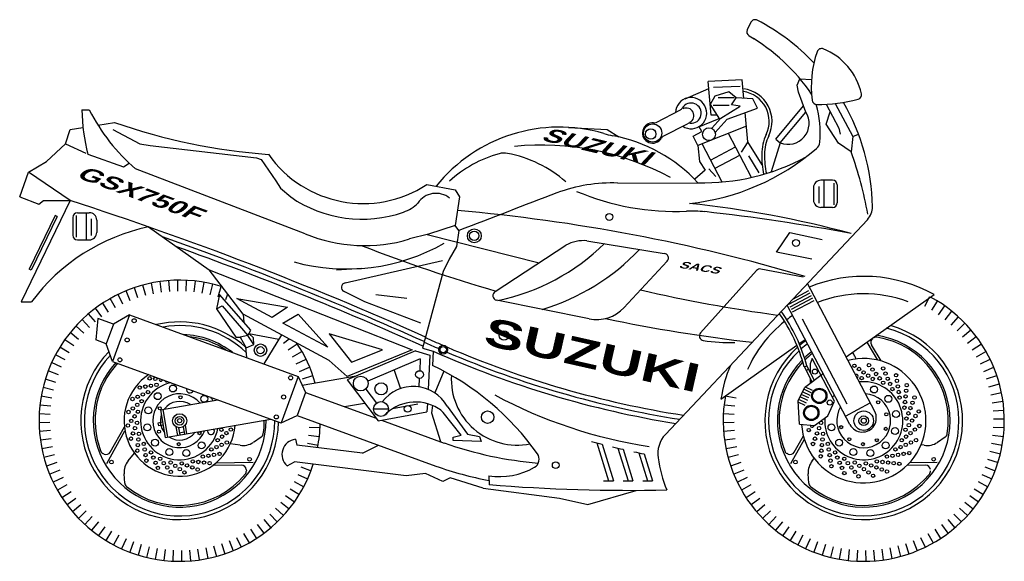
# Model space of a CAD drawing. Extents: x 571.37 to 574.55, y 602.57 to 604.33.
import ezdxf

# ---------------------------------------------------------------- set-up
doc = ezdxf.new("R2010")
doc.units = 0
doc.header["$MEASUREMENT"] = 0
doc.layers.add('TEXTURAS', color=1, linetype='CONTINUOUS')
doc.styles.add('SANSSERIFBOLD', font='sasb____.pfb', dxfattribs={"width": 1.5, "height": 3})

msp = doc.modelspace()

# ---------------------------------------------------------------- linework, layer by layer
at = {"layer": 'TEXTURAS', "color": 1}
for p, q in [((573.7344, 604.3179), (573.7225, 604.2939)), ((573.7283, 604.2742), (573.745, 604.2642)), ((573.7066, 604.1322), (573.5967, 604.1264)), ((573.6064, 604.0171), (573.5967, 604.1264)), ((573.712, 604.0718), (573.7066, 604.1322)), ((573.8839, 604.1148), (573.8925, 604.1356)), ((573.8925, 604.1356), (573.9304, 604.1327)), ((573.5214, 604.0706), (573.5987, 604.1033)), ((573.6997, 604.1103), (573.6137, 604.1073)), ((573.8887, 604.0918), (573.8839, 604.1148)), ((573.6181, 604.0792), (573.6032, 604.0526)), ((573.6626, 604.0925), (573.6181, 604.0792)), ((573.6285, 604.0747), (573.6804, 604.0747)), ((573.6863, 604.0732), (573.6626, 604.0925)), ((573.6715, 604.051), (573.6863, 604.0732)), ((573.7412, 604.0703), (573.6863, 604.0732)), ((573.7561, 604.0406), (573.7412, 604.0703)), ((573.9117, 604.0276), (573.8887, 604.0918)), ((571.571, 604.0345), (571.5949, 604.0345)), ((573.428, 603.994), (573.5066, 604.0346)), ((573.6032, 604.0526), (573.6326, 604.0051)), ((573.6122, 604.0495), (573.6641, 604.0495)), ((573.6374, 604.008), (573.6997, 604.0465)), ((573.6582, 604.005), (573.7561, 604.0406)), ((573.6997, 604.0465), (573.6715, 604.051)), ((573.8149, 603.9402), (573.9045, 604.0477)), ((573.978, 604.0531), (574.0193, 603.976)), ((574.0069, 604.0554), (574.0643, 603.9491)), ((573.5606, 603.9775), (573.6313, 604.0071)), ((573.6246, 604.0181), (573.6064, 604.0171)), ((573.6076, 603.975), (573.6374, 604.008)), ((573.6189, 603.9618), (573.6582, 604.005)), ((573.7244, 603.9315), (573.716, 604.0261)), ((573.8291, 603.9284), (573.9117, 604.0276)), ((573.978, 603.9886), (573.9912, 604.0284)), ((571.5183, 603.9253), (571.5327, 603.9712)), ((571.5327, 603.9712), (571.5744, 603.9779)), ((571.6226, 603.9856), (571.6764, 603.9942)), ((571.6715, 603.9712), (571.7578, 603.9253)), ((573.1448, 603.978), (573.2692, 603.9707)), ((573.2692, 603.9707), (573.3069, 603.9472)), ((573.4512, 603.9492), (573.5297, 603.9898)), ((573.7199, 603.9821), (573.5631, 603.9196)), ((573.5763, 603.9649), (573.5672, 603.9803)), ((574.0175, 603.9275), (573.978, 603.9886)), ((574.0193, 603.976), (574.0229, 603.9562)), ((573.5474, 603.95), (573.5763, 603.9649)), ((573.5631, 603.9196), (573.5474, 603.95)), ((573.7366, 603.8162), (573.6616, 603.9588)), ((573.8149, 603.9402), (573.8291, 603.9284)), ((574.0643, 603.9491), (574.0589, 603.8988)), ((574.0643, 603.9491), (574.0826, 603.956)), ((571.4561, 603.8679), (571.5183, 603.9253)), ((571.5183, 603.9253), (571.5835, 603.8942)), ((571.7578, 603.9253), (571.7913, 603.9196)), ((571.7913, 603.9196), (572.136, 603.8793)), ((573.5631, 603.9196), (573.5679, 603.8679)), ((573.6418, 603.8014), (573.5767, 603.9251)), ((573.6043, 603.8725), (573.6847, 603.9148)), ((573.7244, 603.9315), (573.7027, 603.8983)), ((573.7709, 603.8572), (573.7244, 603.9315)), ((573.8291, 603.9284), (573.8003, 603.834)), ((574.0589, 603.8988), (574.0175, 603.9275)), ((571.5901, 603.8909), (571.705, 603.8507)), ((572.136, 603.8793), (572.1505, 603.8737)), ((572.1505, 603.8737), (572.1982, 603.8048)), ((573.6184, 603.8457), (573.6988, 603.888)), ((573.7264, 603.8865), (573.7605, 603.8316)), ((571.3986, 603.8334), (571.4561, 603.8679)), ((571.705, 603.8507), (571.7243, 603.8622)), ((572.2934, 603.6342), (571.7448, 603.8439)), ((573.587, 603.8392), (573.5534, 603.8104)), ((573.5679, 603.8679), (573.587, 603.8392)), ((573.5988, 603.8435), (573.6211, 603.8197)), ((571.3698, 603.7531), (571.3986, 603.8334)), ((571.5327, 603.7415), (571.3986, 603.8334)), ((573.9988, 603.8071), (573.9609, 603.8071)), ((573.9708, 603.8071), (573.9708, 603.7191)), ((572.1982, 603.8048), (572.2127, 603.7817)), ((572.2127, 603.7817), (572.2462, 603.7531)), ((572.6867, 603.7932), (572.7777, 603.776)), ((572.7777, 603.776), (572.7921, 603.7531)), ((573.304, 603.7981), (573.563, 603.799)), ((573.9366, 603.7829), (573.9366, 603.7433)), ((573.9546, 603.7874), (573.9546, 603.7335)), ((574.0031, 603.7981), (574.0031, 603.7281)), ((574.0139, 603.792), (574.0139, 603.7342)), ((571.3698, 603.7531), (571.4322, 603.7301)), ((572.7921, 603.7531), (572.7777, 603.6612)), ((571.5327, 603.7415), (571.3747, 603.4141)), ((571.4322, 603.7301), (571.4464, 603.7415)), ((571.4464, 603.7415), (571.5327, 603.7415)), ((573.9988, 603.7191), (573.9609, 603.7191)), ((571.4841, 603.693), (571.4006, 603.52)), ((571.4909, 603.6897), (571.4074, 603.5167)), ((571.4909, 603.6897), (571.4841, 603.693)), ((571.5415, 603.6871), (571.5415, 603.6293)), ((571.5523, 603.6932), (571.5523, 603.6232)), ((571.5566, 603.7022), (571.5946, 603.7022)), ((571.5846, 603.7022), (571.5846, 603.6142)), ((571.6008, 603.6825), (571.6008, 603.6286)), ((573.4578, 602.9847), (574.111, 603.6795)), ((571.6188, 603.678), (571.6188, 603.6384)), ((571.7865, 603.6562), (571.9828, 603.5176)), ((572.7777, 603.6612), (572.6916, 603.6324)), ((572.7899, 603.6449), (572.7777, 603.6612)), ((572.6916, 603.6324), (572.6307, 603.6171)), ((572.687, 603.6313), (573.0499, 603.5405)), ((572.7899, 603.6449), (572.7825, 603.5923)), ((573.8168, 603.5749), (573.8601, 603.6382)), ((573.8601, 603.6382), (573.9653, 603.6153)), ((571.5566, 603.6142), (571.5946, 603.6142)), ((572.7825, 603.5923), (572.7586, 603.552)), ((572.9078, 603.4472), (573.1357, 603.5968)), ((573.2043, 603.6114), (573.4539, 603.5705)), ((572.7586, 603.552), (572.7394, 603.5118)), ((573.9317, 603.552), (573.8168, 603.5749)), ((571.4074, 603.5167), (571.4006, 603.52)), ((572.3947, 603.5176), (572.476, 603.5232)), ((572.4219, 603.4754), (572.7372, 603.5474)), ((573.3239, 603.3949), (573.4637, 603.5451)), ((573.7666, 603.5201), (573.9031, 603.4946)), ((571.9828, 603.5176), (572.6393, 603.259)), ((572.093, 603.374), (571.9828, 603.5176)), ((572.7394, 603.5118), (572.6724, 603.2645)), ((573.5716, 603.3137), (573.7526, 603.5153)), ((571.752, 603.4263), (571.7407, 603.4596)), ((571.7772, 603.434), (571.768, 603.468)), ((571.8029, 603.4401), (571.7958, 603.4746)), ((571.8288, 603.4446), (571.8239, 603.4794)), ((571.855, 603.4474), (571.8523, 603.4825)), ((571.8813, 603.4486), (571.8809, 603.4838)), ((571.9077, 603.4482), (571.9094, 603.4833)), ((571.934, 603.446), (571.9379, 603.481)), ((571.96, 603.4423), (571.9662, 603.4769)), ((571.9858, 603.4369), (571.9941, 603.4711)), ((572.0112, 603.4299), (572.0216, 603.4635)), ((574.1349, 603.0592), (573.9171, 603.4732)), ((571.68, 603.394), (571.6627, 603.4246)), ((571.7033, 603.4063), (571.6879, 603.4379)), ((571.7274, 603.4171), (571.714, 603.4496)), ((572.0164, 603.4371), (572.0067, 603.3912)), ((572.1169, 603.3223), (572.0164, 603.4371)), ((572.0361, 603.4213), (572.043, 603.4392)), ((572.0723, 603.4247), (572.2357, 603.3967)), ((572.1859, 603.3636), (572.0723, 603.4247)), ((572.4857, 603.4141), (572.4187, 603.447)), ((572.6221, 603.4247), (572.5216, 603.4361)), ((573.8567, 603.4058), (573.9264, 603.4425)), ((573.861, 603.3978), (573.9307, 603.4344)), ((573.8652, 603.3897), (573.9349, 603.4264)), ((573.8698, 603.4229), (573.9222, 603.4505)), ((574.0421, 603.2357), (574.3268, 603.4371)), ((574.2964, 603.3995), (574.3129, 603.4306)), ((571.3747, 603.4141), (571.4081, 603.4141)), ((571.6359, 603.3652), (571.6149, 603.3933)), ((571.6575, 603.3803), (571.6383, 603.4097)), ((572.0067, 603.3912), (572.025, 603.4005)), ((572.025, 603.4005), (572.1074, 603.3051)), ((572.2357, 603.3967), (572.1859, 603.3636)), ((572.6675, 603.3452), (572.4857, 603.4141)), ((573.2113, 603.3588), (572.9121, 603.4191)), ((574.0545, 603.0169), (573.8513, 603.4032)), ((573.8694, 603.3817), (573.9391, 603.4183)), ((574.3192, 603.3864), (574.3377, 603.4164)), ((574.3412, 603.3719), (574.3615, 603.4006)), ((571.6154, 603.3487), (571.5926, 603.3755)), ((571.7254, 603.3718), (571.6704, 603.2212)), ((571.7254, 603.3718), (571.6728, 603.3413)), ((571.7254, 603.3718), (572.2701, 603.1729)), ((572.0067, 603.3912), (572.0691, 603.2993)), ((572.3708, 603.2246), (572.093, 603.374)), ((572.093, 603.374), (572.0949, 603.3474)), ((572.2213, 603.3446), (572.2701, 603.374)), ((572.2701, 603.374), (572.3658, 603.2669)), ((574.3622, 603.356), (574.3843, 603.3834)), ((574.3822, 603.3389), (574.406, 603.3649)), ((571.5775, 603.3122), (571.5515, 603.3359)), ((571.5958, 603.331), (571.5714, 603.3564)), ((571.6224, 603.3597), (571.6162, 603.2908)), ((571.6728, 603.3413), (571.6224, 603.3597)), ((571.6728, 603.3413), (571.6499, 603.2785)), ((572.3658, 603.2669), (572.2213, 603.3446)), ((574.0461, 603.0827), (573.9013, 603.3578)), ((574.4011, 603.3205), (574.4264, 603.3449)), ((571.5603, 603.2922), (571.5329, 603.3142)), ((572.0691, 603.2993), (572.0833, 603.2993)), ((572.1074, 603.3051), (572.0833, 603.2993)), ((572.0833, 603.2993), (572.1025, 603.2647)), ((572.1074, 603.3051), (572.1169, 603.3223)), ((572.1266, 603.2763), (572.1074, 603.3051)), ((572.1258, 603.2973), (572.1111, 603.3118)), ((572.1111, 603.3118), (572.2079, 603.2935)), ((572.1266, 603.2763), (572.1258, 603.2973)), ((572.2165, 603.3076), (572.1593, 603.2133)), ((572.5432, 603.2591), (572.3708, 603.3107)), ((572.3708, 603.3107), (572.4425, 603.2188)), ((574.4188, 603.301), (574.4456, 603.3238)), ((574.4353, 603.2804), (574.4634, 603.3015)), ((571.5299, 603.2491), (571.5, 603.2676)), ((571.5444, 603.2711), (571.5157, 603.2914)), ((571.6499, 603.2785), (571.6162, 603.2908)), ((571.6704, 603.2212), (571.6499, 603.2785)), ((572.1004, 603.2684), (572.1029, 603.2339)), ((572.1025, 603.2647), (572.1266, 603.2763)), ((572.223, 603.2804), (572.2414, 603.2942)), ((572.2381, 603.2588), (572.2675, 603.2781)), ((573.6377, 603.0996), (573.8832, 603.2733)), ((573.8908, 603.2786), (573.9097, 603.2921)), ((574.1092, 603.2832), (574.1434, 603.2256)), ((574.1239, 603.2745), (574.1546, 603.2227)), ((574.4504, 603.2588), (574.4798, 603.2781)), ((571.5168, 603.2263), (571.4858, 603.2428)), ((572.2518, 603.2363), (572.2824, 603.2537)), ((572.6393, 603.259), (572.4283, 603.1729)), ((572.6501, 603.2558), (572.4283, 603.1615)), ((572.4425, 603.2188), (572.5432, 603.2591)), ((572.6501, 603.2558), (572.6964, 603.2418)), ((572.6724, 603.2645), (572.7073, 603.2539)), ((572.6964, 603.2418), (572.6905, 603.1306)), ((572.7067, 603.2541), (572.7043, 603.2081)), ((574.0703, 603.238), (574.0738, 603.2288)), ((574.4641, 603.2363), (574.4947, 603.2537)), ((571.5052, 603.2026), (571.4732, 603.2172)), ((571.6704, 603.2212), (572.2143, 603.0226)), ((572.2641, 603.213), (572.2957, 603.2284)), ((572.2749, 603.189), (572.3074, 603.2024)), ((572.4283, 603.1729), (572.3708, 603.2246)), ((572.6654, 603.2293), (572.4954, 603.1571)), ((572.6654, 603.2293), (572.6634, 603.1911)), ((573.9073, 603.2033), (573.9149, 603.2072)), ((573.9328, 603.1547), (573.9073, 603.2033)), ((573.9398, 603.1599), (573.9149, 603.2072)), ((573.9327, 603.2303), (573.9256, 603.2137)), ((573.9256, 603.2137), (573.926, 603.1861)), ((574.0053, 603.0923), (573.9327, 603.2303)), ((574.4764, 603.213), (574.508, 603.2284)), ((574.4872, 603.189), (574.5197, 603.2024)), ((571.4951, 603.1783), (571.4622, 603.1908)), ((572.2701, 603.1729), (572.2151, 603.0223)), ((572.2701, 603.1729), (572.294, 603.1211)), ((572.2835, 603.1439), (572.4577, 603.174)), ((572.2842, 603.1643), (572.3175, 603.1756)), ((572.5804, 603.1932), (572.6012, 603.133)), ((572.7411, 603.1896), (572.7122, 603.1193)), ((573.9691, 603.1818), (573.9073, 603.1357)), ((573.9133, 603.1918), (573.9209, 603.1958)), ((574.4964, 603.1643), (574.5297, 603.1756)), ((571.4865, 603.1534), (571.4529, 603.1638)), ((572.4283, 603.1615), (572.5287, 603.0293)), ((572.6621, 603.1662), (572.6606, 603.1387)), ((573.9336, 603.1276), (573.9108, 603.1383)), ((573.9263, 603.1671), (573.9266, 603.1501)), ((574.5041, 603.1391), (574.5381, 603.1483)), ((571.4741, 603.1022), (571.4394, 603.1083)), ((571.4795, 603.128), (571.4453, 603.1363)), ((572.294, 603.1211), (572.2667, 603.0465)), ((572.294, 603.1211), (572.5223, 603.0378)), ((572.4887, 603.1319), (572.5236, 603.086)), ((573.6863, 603.1022), (573.6517, 603.1083)), ((573.8874, 603.0933), (573.9073, 603.1357)), ((573.9181, 603.0947), (573.8935, 603.1063)), ((573.922, 603.1029), (573.8974, 603.1145)), ((573.9259, 603.1111), (573.9012, 603.1227)), ((573.9297, 603.1194), (573.9051, 603.131)), ((574.5102, 603.1135), (574.5447, 603.1205)), ((571.4703, 603.0761), (571.4353, 603.0801)), ((571.8249, 603.0646), (572.0111, 603.0968)), ((572.4197, 603.0752), (572.4852, 603.0865)), ((572.5758, 603.0686), (572.6577, 603.0835)), ((572.6881, 603.0846), (572.6867, 603.058)), ((572.7053, 603.0785), (572.7013, 603.0548)), ((572.7526, 603.0766), (572.8181, 602.9855)), ((573.6826, 603.0761), (573.6476, 603.0801)), ((573.8911, 603.0179), (573.8874, 603.0933)), ((573.9104, 603.0783), (573.8876, 603.089)), ((573.9143, 603.0865), (573.8896, 603.0981)), ((573.9832, 603.0455), (574.0053, 603.0923)), ((574.0399, 603.0446), (574.1203, 603.0869)), ((574.5147, 603.0875), (574.5495, 603.0924)), ((571.4682, 603.0499), (571.433, 603.0516)), ((571.8249, 603.0646), (571.8404, 602.9751)), ((571.8324, 603.0659), (571.8478, 602.9764)), ((572.2151, 603.0223), (572.2667, 603.0465)), ((572.2667, 603.0465), (572.7153, 602.8826)), ((572.5621, 603.0671), (572.5143, 603.0671)), ((572.5287, 603.0293), (572.6867, 603.058)), ((572.5525, 603.048), (572.5529, 603.0476)), ((572.7013, 603.0548), (572.7302, 602.9618)), ((572.7975, 602.9829), (572.739, 603.0555)), ((573.6804, 603.0499), (573.6453, 603.0516)), ((573.9399, 603.0138), (573.9832, 603.0455)), ((574.5175, 603.0613), (574.5526, 603.064)), ((571.4677, 603.0235), (571.4325, 603.023)), ((571.8319, 603.0243), (571.817, 603.0217)), ((571.817, 603.0217), (571.8185, 603.0128)), ((571.8334, 603.0154), (571.8185, 603.0128)), ((571.8244, 603.023), (571.826, 603.0141)), ((571.8404, 602.9751), (572.1825, 603.0342)), ((571.9049, 603.0151), (571.9097, 602.9871)), ((572.54, 603.0313), (572.7426, 602.9573)), ((573.68, 603.0235), (573.6448, 603.023)), ((573.8911, 603.0179), (573.9399, 603.0138)), ((574.5187, 603.035), (574.5539, 603.0355)), ((571.4689, 602.9972), (571.4338, 602.9945)), ((571.6511, 602.8908), (571.7103, 602.9965)), ((571.6624, 602.9279), (571.7084, 603.0097)), ((571.8751, 603.0099), (571.8799, 602.9819)), ((571.8833, 603.0068), (571.8874, 602.9832)), ((571.8861, 602.9907), (571.901, 602.9933)), ((571.8982, 603.0094), (571.9023, 602.9858)), ((572.3039, 602.9824), (572.3388, 602.9785)), ((572.306, 603.0086), (572.3411, 603.0069)), ((572.7719, 602.9765), (572.7975, 602.9829)), ((572.8181, 602.9855), (572.8566, 602.9778)), ((573.6812, 602.9972), (573.6461, 602.9945)), ((573.8747, 602.9279), (573.9042, 602.9804)), ((574.5161, 602.9824), (574.5511, 602.9785)), ((574.5182, 603.0086), (574.5534, 603.0069)), ((571.4717, 602.971), (571.4369, 602.9661)), ((572.0823, 602.95), (572.0508, 602.9551)), ((572.1507, 602.9761), (572.1254, 602.9593)), ((572.2616, 602.9695), (572.2659, 602.9508)), ((572.4781, 602.9244), (572.2659, 602.9508)), ((572.3001, 602.9563), (572.3347, 602.9502)), ((572.4781, 602.9244), (572.5299, 602.9503)), ((572.7719, 602.965), (572.7719, 602.9765)), ((572.8617, 602.9624), (572.7719, 602.965)), ((572.8566, 602.9778), (572.8617, 602.9624)), ((573.2359, 602.9578), (573.2737, 602.8349)), ((573.2531, 602.9534), (573.2896, 602.8347)), ((573.684, 602.971), (573.6492, 602.9661)), ((573.8633, 602.8908), (573.9073, 602.9692)), ((574.2946, 602.95), (574.2849, 602.9516)), ((574.363, 602.9761), (574.3376, 602.9593)), ((574.5124, 602.9563), (574.547, 602.9502)), ((571.4762, 602.945), (571.4418, 602.938)), ((571.4823, 602.9194), (571.4484, 602.9102)), ((571.6427, 602.9216), (571.6391, 602.9234)), ((571.7209, 602.8998), (571.741, 602.9245)), ((573.3044, 602.9408), (573.3372, 602.8345)), ((573.3215, 602.9369), (573.353, 602.8345)), ((573.3725, 602.9256), (573.4005, 602.8347)), ((573.3895, 602.922), (573.4163, 602.8349)), ((573.6885, 602.945), (573.654, 602.938)), ((573.6946, 602.9194), (573.6606, 602.9102)), ((573.855, 602.9216), (573.8514, 602.9234)), ((574.507, 602.9305), (574.5412, 602.9222)), ((571.49, 602.8942), (571.4567, 602.8829)), ((572.0872, 602.8854), (571.9933, 602.8843)), ((572.125, 602.8941), (572.0038, 602.8926)), ((572.2348, 602.8834), (572.259, 602.896)), ((572.6194, 602.8512), (572.259, 602.896)), ((573.7023, 602.8942), (573.669, 602.8829)), ((573.9331, 602.8998), (573.9393, 602.9074)), ((574.2995, 602.8854), (574.2393, 602.8847)), ((574.3372, 602.8941), (574.2473, 602.893)), ((574.5, 602.9051), (574.5336, 602.8947)), ((571.4993, 602.8696), (571.4668, 602.8562)), ((571.7093, 602.8275), (571.7074, 602.8579)), ((572.1025, 602.8714), (572.1028, 602.8674)), ((572.269, 602.8559), (572.301, 602.8413)), ((572.2791, 602.8802), (572.312, 602.8677)), ((572.6816, 602.8589), (572.6194, 602.8512)), ((572.7378, 602.8327), (572.6816, 602.8589)), ((572.8873, 602.8513), (572.8879, 602.8225)), ((573.7115, 602.8696), (573.679, 602.8562)), ((573.9215, 602.8275), (573.9197, 602.8579)), ((574.4812, 602.8559), (574.5133, 602.8413)), ((574.4914, 602.8802), (574.5243, 602.8677)), ((571.5101, 602.8455), (571.4784, 602.8301)), ((571.5224, 602.8222), (571.4918, 602.8048)), ((572.2573, 602.8323), (572.2884, 602.8157)), ((572.7618, 602.8443), (572.7378, 602.8327)), ((572.8687, 602.8111), (572.7618, 602.8443)), ((573.7223, 602.8455), (573.6907, 602.8301)), ((573.7346, 602.8222), (573.704, 602.8048)), ((574.4696, 602.8323), (574.5007, 602.8157)), ((571.5361, 602.7997), (571.5066, 602.7805)), ((572.2297, 602.7874), (572.2585, 602.7671)), ((572.2442, 602.8094), (572.2742, 602.791)), ((572.8687, 602.8111), (573.1156, 602.7788)), ((573.2068, 602.7585), (573.3637, 602.8042)), ((573.7483, 602.7997), (573.7189, 602.7805)), ((574.442, 602.7874), (574.4707, 602.7671)), ((574.4565, 602.8094), (574.4865, 602.791)), ((571.5512, 602.7781), (571.523, 602.7571)), ((571.5676, 602.7575), (571.5408, 602.7347)), ((572.2139, 602.7664), (572.2413, 602.7443)), ((573.1156, 602.7788), (573.2068, 602.7585)), ((573.7634, 602.7781), (573.7353, 602.7571)), ((573.7799, 602.7575), (573.7531, 602.7347)), ((574.4261, 602.7664), (574.4535, 602.7443)), ((571.5853, 602.738), (571.56, 602.7136)), ((572.1783, 602.7275), (572.2028, 602.7022)), ((572.1967, 602.7464), (572.2227, 602.7226)), ((573.7976, 602.738), (573.7723, 602.7136)), ((574.3906, 602.7275), (574.415, 602.7022)), ((574.409, 602.7464), (574.4349, 602.7226)), ((571.6042, 602.7196), (571.5805, 602.6937)), ((571.6242, 602.7025), (571.6021, 602.6751)), ((572.1382, 602.6934), (572.1593, 602.6652)), ((572.1588, 602.7098), (572.1816, 602.683)), ((573.8165, 602.7196), (573.7927, 602.6937)), ((573.8365, 602.7025), (573.8144, 602.6751)), ((574.3505, 602.6934), (574.3715, 602.6652)), ((574.3711, 602.7098), (574.3939, 602.683)), ((571.6452, 602.6866), (571.6249, 602.6579)), ((571.6672, 602.6721), (571.6488, 602.6421)), ((572.0941, 602.6645), (572.1115, 602.6339)), ((572.1166, 602.6782), (572.1359, 602.6488)), ((573.8575, 602.6866), (573.8372, 602.6579)), ((573.8795, 602.6721), (573.861, 602.6421)), ((574.3064, 602.6645), (574.3238, 602.6339)), ((574.3289, 602.6782), (574.3481, 602.6488)), ((571.6901, 602.659), (571.6736, 602.628)), ((571.7137, 602.6474), (571.6992, 602.6153)), ((571.738, 602.6372), (571.7255, 602.6044)), ((571.7629, 602.6286), (571.7525, 602.595)), ((572.0221, 602.6322), (572.0335, 602.5989)), ((572.0468, 602.6415), (572.0602, 602.6089)), ((572.0708, 602.6522), (572.0862, 602.6206)), ((573.9023, 602.659), (573.8858, 602.628)), ((573.926, 602.6474), (573.9114, 602.6153)), ((573.9503, 602.6372), (573.9378, 602.6044)), ((573.9752, 602.6286), (573.9648, 602.595)), ((574.2344, 602.6322), (574.2457, 602.5989)), ((574.2591, 602.6415), (574.2725, 602.6089)), ((574.2831, 602.6522), (574.2985, 602.6206)), ((571.7883, 602.6216), (571.7801, 602.5875)), ((571.8141, 602.6162), (571.808, 602.5816)), ((571.8402, 602.6125), (571.8363, 602.5775)), ((571.8665, 602.6104), (571.8647, 602.5752)), ((571.8928, 602.6099), (571.8933, 602.5747)), ((571.9191, 602.6111), (571.9218, 602.576)), ((571.9453, 602.6139), (571.9502, 602.5791)), ((571.9713, 602.6184), (571.9784, 602.5839)), ((571.9969, 602.6245), (572.0061, 602.5905)), ((574.0006, 602.6216), (573.9923, 602.5875)), ((574.0264, 602.6162), (574.0203, 602.5816)), ((574.0525, 602.6125), (574.0485, 602.5775)), ((574.0787, 602.6104), (574.077, 602.5752)), ((574.1051, 602.6099), (574.1056, 602.5747)), ((574.1314, 602.6111), (574.1341, 602.576)), ((574.1576, 602.6139), (574.1625, 602.5791)), ((574.1836, 602.6184), (574.1906, 602.5839)), ((574.2092, 602.6245), (574.2184, 602.5905))]:
    msp.add_line(p, q, dxfattribs=at)
for centre, radius in [((573.4167, 603.9598), 0.0296), ((573.4105, 603.9566), 0.0169), ((573.5988, 603.9561), 0.0208), ((573.2765, 603.6883), 0.011), ((572.8399, 603.6274), 0.0224), ((572.8399, 603.6274), 0.0152), ((573.8801, 603.6043), 0.011), ((571.74, 603.3528), 0.00657), ((571.7173, 603.2907), 0.00657), ((572.9359, 603.3051), 0.0155), ((572.1485, 603.2575), 0.02), ((572.1485, 603.2575), 0.0114), ((572.7394, 603.2591), 0.0144), ((572.7394, 603.2591), 0.0102), ((571.6938, 603.2264), 0.00657), ((574.0692, 603.2072), 0.00554), ((574.084, 603.1965), 0.00554), ((574.1163, 603.2089), 0.00554), ((574.1622, 603.1984), 0.00554), ((571.7902, 603.1664), 0.00554), ((571.8084, 603.1645), 0.00554), ((572.2459, 603.168), 0.00657), ((572.4727, 603.1496), 0.0239), ((572.6628, 603.1787), 0.0125), ((573.9415, 603.1883), 0.00828), ((574.0925, 603.1672), 0.00554), ((574.0988, 603.1857), 0.00554), ((574.1136, 603.175), 0.00554), ((574.1278, 603.1947), 0.00554), ((574.1284, 603.1643), 0.00554), ((574.1393, 603.1805), 0.00554), ((574.1508, 603.1663), 0.00554), ((574.1697, 603.1817), 0.00554), ((574.1771, 603.165), 0.00554), ((574.2039, 603.1764), 0.00554), ((571.758, 603.1366), 0.00554), ((571.776, 603.1395), 0.00554), ((571.7941, 603.1424), 0.00554), ((571.8122, 603.1453), 0.00554), ((571.8655, 603.1336), 0.0112), ((572.5385, 603.1324), 0.0198), ((574.1328, 603.1304), 0.0112), ((574.1623, 603.1522), 0.00554), ((574.1846, 603.1484), 0.00554), ((574.2067, 603.1583), 0.00554), ((574.2096, 603.1403), 0.00554), ((574.2384, 603.1443), 0.00554), ((571.7513, 603.107), 0.00554), ((571.768, 603.1145), 0.00554), ((571.7847, 603.1219), 0.00554), ((571.8162, 603.1088), 0.0112), ((571.8898, 603.105), 0.00495), ((571.9667, 603.1001), 0.0112), ((572.2232, 603.106), 0.00657), ((573.9556, 603.1096), 0.0248), ((573.9556, 603.1096), 0.0217), ((574.1789, 603.1001), 0.0112), ((574.192, 603.1317), 0.00554), ((574.2125, 603.1222), 0.00554), ((574.2153, 603.1042), 0.00554), ((574.2346, 603.108), 0.00554), ((574.2365, 603.1262), 0.00554), ((574.2634, 603.1044), 0.00554), ((571.7346, 603.0996), 0.00554), ((571.7358, 603.0692), 0.00554), ((571.75, 603.0807), 0.00554), ((571.7642, 603.0923), 0.00554), ((571.7859, 603.0628), 0.0112), ((571.8228, 603.0695), 0.00495), ((572.5382, 603.0671), 0.0239), ((572.6244, 603.0679), 0.011), ((573.9297, 603.0547), 0.0248), ((573.9297, 603.0547), 0.0217), ((573.9896, 603.0882), 0.00828), ((574.1461, 603.089), 0.00495), ((574.2308, 603.0716), 0.00554), ((574.2327, 603.0898), 0.00554), ((574.2503, 603.0703), 0.00554), ((574.2569, 603.0874), 0.00554), ((571.7216, 603.0577), 0.00554), ((571.7413, 603.0435), 0.00554), ((571.7521, 603.0583), 0.00554), ((571.8871, 603.0293), 0.0227), ((571.8871, 603.0293), 0.014), ((572.1997, 603.0416), 0.00657), ((572.8831, 603.0408), 0.02), ((574.0993, 603.0293), 0.0316), ((574.0993, 603.0293), 0.0155), ((574.1723, 603.0501), 0.00495), ((574.2037, 603.0508), 0.0112), ((574.2438, 603.0532), 0.00554), ((574.2666, 603.0446), 0.00554), ((574.2773, 603.0594), 0.00554), ((571.7199, 603.0139), 0.00554), ((571.7306, 603.0287), 0.00554), ((571.7426, 603.0053), 0.00554), ((571.7492, 603.0224), 0.00554), ((571.7827, 603.0077), 0.0112), ((571.8871, 603.0293), 0.00673), ((573.9549, 603.0053), 0.00554), ((573.9614, 603.0224), 0.00554), ((573.995, 603.0077), 0.0112), ((574.0264, 603.0085), 0.00495), ((574.0993, 603.0293), 0.00812), ((574.2373, 603.0362), 0.00554), ((574.2451, 603.015), 0.00554), ((574.2558, 603.0298), 0.00554), ((574.279, 603.0123), 0.00554), ((571.7361, 602.9882), 0.00554), ((571.7556, 602.9869), 0.00554), ((571.8201, 602.9938), 0.00495), ((571.9513, 602.989), 0.00495), ((572.0221, 603.0002), 0.00554), ((572.0242, 602.9778), 0.00554), ((572.0384, 602.9893), 0.00554), ((572.0526, 603.0008), 0.00554), ((573.9214, 602.9991), 0.00554), ((573.9483, 602.9882), 0.00554), ((573.9679, 602.9869), 0.00554), ((574.1706, 603.0032), 0.00495), ((574.2005, 602.9958), 0.0112), ((574.2344, 603.0002), 0.00554), ((574.2364, 602.9778), 0.00554), ((574.2506, 602.9893), 0.00554), ((574.2648, 603.0008), 0.00554), ((571.7295, 602.9712), 0.00554), ((571.7518, 602.9505), 0.00554), ((571.7537, 602.9687), 0.00554), ((571.7711, 602.9543), 0.00554), ((571.8075, 602.9584), 0.0112), ((571.8843, 602.9535), 0.00495), ((571.9579, 602.9497), 0.0112), ((572.0062, 602.9441), 0.00554), ((572.01, 602.9663), 0.00554), ((572.0229, 602.9515), 0.00554), ((572.0396, 602.959), 0.00554), ((573.9353, 602.9541), 0.00554), ((573.9418, 602.9712), 0.00554), ((573.9641, 602.9505), 0.00554), ((573.966, 602.9687), 0.00554), ((573.9833, 602.9543), 0.00554), ((574.0198, 602.9584), 0.0112), ((574.0526, 602.9696), 0.00495), ((574.0966, 602.9535), 0.00495), ((574.1417, 602.9663), 0.00495), ((574.1702, 602.9497), 0.0112), ((574.2184, 602.9441), 0.00554), ((574.2222, 602.9663), 0.00554), ((574.2351, 602.9515), 0.00554), ((574.2518, 602.959), 0.00554), ((574.2685, 602.9664), 0.00554), ((571.75, 602.9324), 0.00554), ((571.774, 602.9363), 0.00554), ((571.7768, 602.9182), 0.00554), ((571.7944, 602.9269), 0.00554), ((571.8019, 602.9102), 0.00554), ((571.8536, 602.9281), 0.0112), ((571.9087, 602.9249), 0.0112), ((571.962, 602.9133), 0.00554), ((571.9801, 602.9161), 0.00554), ((571.9895, 602.9366), 0.00554), ((571.9981, 602.919), 0.00554), ((572.0162, 602.9219), 0.00554), ((573.9603, 602.9142), 0.00554), ((573.9622, 602.9324), 0.00554), ((573.9862, 602.9363), 0.00554), ((573.9891, 602.9182), 0.00554), ((574.0067, 602.9269), 0.00554), ((574.0141, 602.9102), 0.00554), ((574.0659, 602.9281), 0.0112), ((574.1209, 602.9249), 0.0112), ((574.1743, 602.9133), 0.00554), ((574.1923, 602.9161), 0.00554), ((574.2017, 602.9366), 0.00554), ((574.2104, 602.919), 0.00554), ((574.2284, 602.9219), 0.00554), ((574.2465, 602.9248), 0.00554), ((571.6663, 602.8956), 0.00598), ((571.7797, 602.9002), 0.00554), ((571.8093, 602.8935), 0.00554), ((571.8241, 602.9064), 0.00554), ((571.8356, 602.8922), 0.00554), ((571.8471, 602.878), 0.00554), ((571.858, 602.8943), 0.00554), ((571.8728, 602.8835), 0.00554), ((571.894, 602.8913), 0.00554), ((571.911, 602.8848), 0.00554), ((571.9281, 602.8783), 0.00554), ((571.9294, 602.8978), 0.00554), ((571.9476, 602.8959), 0.00554), ((571.9658, 602.894), 0.00554), ((571.984, 602.8921), 0.00554), ((572.1133, 602.9049), 0.00598), ((573.1033, 602.8857), 0.011), ((573.8785, 602.8956), 0.00598), ((573.992, 602.9002), 0.00554), ((573.9948, 602.8821), 0.00554), ((574.0216, 602.8935), 0.00554), ((574.0364, 602.9064), 0.00554), ((574.0479, 602.8922), 0.00554), ((574.0594, 602.878), 0.00554), ((574.0703, 602.8943), 0.00554), ((574.0851, 602.8835), 0.00554), ((574.1062, 602.8913), 0.00554), ((574.1233, 602.8848), 0.00554), ((574.1404, 602.8783), 0.00554), ((574.1417, 602.8978), 0.00554), ((574.1599, 602.8959), 0.00554), ((574.1781, 602.894), 0.00554), ((574.1962, 602.8921), 0.00554), ((574.2144, 602.8902), 0.00554), ((574.3255, 602.9049), 0.00598), ((571.8168, 602.8768), 0.00554), ((571.8586, 602.8638), 0.00554), ((571.8876, 602.8728), 0.00554), ((571.9024, 602.8621), 0.00554), ((571.9452, 602.8717), 0.00554), ((574.029, 602.8768), 0.00554), ((574.0365, 602.8601), 0.00554), ((574.0709, 602.8638), 0.00554), ((574.0824, 602.8496), 0.00554), ((574.0999, 602.8728), 0.00554), ((574.1147, 602.8621), 0.00554), ((574.1295, 602.8513), 0.00554), ((574.1575, 602.8717), 0.00554), ((574.1745, 602.8652), 0.00554)]:
    msp.add_circle(centre, radius, dxfattribs=at)
for centre, radius, start, end in [((573.748, 604.3112), 0.0151, 62.5059, 153.6807), ((573.4355, 603.7108), 0.692, 43.4162, 62.5059), ((573.7361, 604.2872), 0.0151, 153.6807, 239.0265), ((573.404, 603.7233), 0.6393, 34.5599, 59.5223), ((574.2782, 604.11), 0.3485, 161.1115, 187.309), ((573.9628, 604.2179), 0.0151, 68.1005, 161.1115), ((573.892, 604.042), 0.2048, 12.7122, 68.1005), ((573.6957, 603.9971), 0.0981, 334.404, 81.6241), ((573.6957, 603.9971), 0.1071, 334.404, 81.6241), ((573.5411, 604.0241), 0.0505, 237.2967, 177.3794), ((573.9475, 604.0676), 0.0151, 187.309, 269.3701), ((573.9529, 604.554), 0.5016, 269.3701, 284.7895), ((574.0771, 604.0837), 0.0151, 284.7895, 12.7122), ((572.1889, 604.0438), 0.618, 180.8643, 194.328), ((572.1492, 604.3161), 0.6217, 206.9294, 229.4228), ((573.4996, 604.0481), 0.0151, 297.338, 329.9803), ((573.5411, 604.0241), 0.0328, 264.6958, 149.9803), ((573.5258, 604.0162), 0.0244, 297.338, 117.338), ((573.6218, 603.9609), 0.3365, 354.6836, 15.7865), ((573.4355, 603.7108), 0.692, 0.9225, 30.2074), ((573.8551, 603.9908), 0.0676, 247.3345, 33.0257), ((572.3141, 605.8167), 1.9309, 250.7155, 265.8493), ((573.1148, 603.4686), 0.5103, 73.6082, 141.3089), ((573.4167, 603.9598), 0.0328, 84.6958, 329.9803), ((573.4211, 604.0075), 0.0151, 264.6958, 297.338), ((573.5367, 603.9764), 0.0151, 84.6958, 117.338), ((573.3443, 604.2487), 0.3028, 253.6082, 259.2862), ((573.1947, 603.4579), 0.502, 42.8065, 79.2862), ((573.4582, 603.9358), 0.0151, 117.338, 149.9803), ((573.9207, 603.8893), 0.1514, 154.404, 179.4363), ((573.9207, 603.8893), 0.1423, 154.404, 179.4363), ((573.0575, 603.0447), 0.8763, 61.6177, 95.7471), ((573.454, 604.4832), 0.7559, 276.2094, 310.6455), ((573.9267, 603.9326), 0.0303, 310.6455, 354.6836), ((572.4809, 604.1066), 0.3748, 215.1235, 303.2915), ((573.0268, 603.5099), 0.3975, 105.6022, 132.2639), ((572.9362, 603.8344), 0.0606, 79.1674, 105.6022), ((572.8723, 603.5004), 0.4006, 48.9036, 79.1674), ((573.5812, 604.498), 0.6992, 268.5011, 298.311), ((574.0698, 603.8878), 0.3005, 179.4363, 191.8085), ((574.0698, 603.8878), 0.2915, 179.4363, 191.8085), ((572.7817, 603.4487), 1.3541, 10.5908, 19.4139), ((573.9609, 603.7829), 0.0242, 90, 180), ((573.9988, 603.792), 0.0151, 0, 90), ((573.286, 603.2903), 0.5082, 87.9703, 110.5911), ((572.4771, 604.0882), 0.407, 235.4361, 289.274), ((572.7163, 603.6946), 0.0702, 51.6355, 146.4268), ((656.8952, 383.6121), 235.5592, 110.836235, 110.918862), ((573.4927, 604.535), 0.8288, 247.1557, 272.3403), ((573.9609, 603.7433), 0.0242, 180, 270), ((568.0659, 593.0042), 11.2831, 65.85066, 72.10602), ((572.5715, 603.8184), 0.1211, 289.274, 315.4419), ((573.2063, 600.4965), 3.2519, 74.8006, 84.1846), ((573.9988, 603.7342), 0.0151, 270, 0), ((574.0669, 603.721), 0.0606, 316.7665, 0.9225), ((571.5566, 603.6871), 0.0151, 90, 180), ((571.5946, 603.678), 0.0242, 0, 90), ((572.2933, 598.0474), 5.6829, 73.4772, 85.0339), ((573.545, 603.253), 0.4542, 84.9445, 92.3403), ((572.8872, 597.4178), 6.3263, 79.32675, 83.66655), ((571.9169, 603.0357), 0.6341, 101.8694, 143.3548), ((571.5566, 603.6293), 0.0151, 180, 270), ((571.5946, 603.6384), 0.0242, 270, 0), ((568.0659, 593.0042), 11.268, 65.83847, 70.47517), ((572.4858, 604.0925), 0.497, 247.225, 286.9584), ((568.0659, 593.0042), 11.2529, 65.82626, 70.19847), ((572.4269, 604.1582), 0.6383, 254.6366, 299.6771), ((574.2982, 608.2494), 4.9975, 248.63, 253.8723), ((572.7743, 604.1008), 0.697, 281.7119, 314.3141), ((572.8538, 604.0763), 0.7171, 286.665, 316.5836), ((573.1942, 603.4907), 0.1211, 85.2271, 118.8707), ((573.4527, 603.5554), 0.0151, 317.0344, 85.2271), ((573.7638, 603.5052), 0.0151, 79.4331, 138.0823), ((574.0993, 603.0293), 0.467, 60.8524, 112.1697), ((571.8871, 603.0293), 0.4546, 72.3095, 341.9583), ((572.4253, 603.4606), 0.0151, 102.8753, 243.8667), ((572.9151, 603.4339), 0.0151, 118.8707, 258.6041), ((574.4905, 608.2505), 4.9254, 256.9398, 262.185), ((574.0993, 603.0293), 0.4546, 169.8108, 61.6035), ((574.0993, 603.0293), 0.4105, 69.4259, 111.3993), ((573.2353, 603.4775), 0.1211, 258.6041, 317.0344), ((573.3858, 603.0655), 0.539, 14.8937, 35.2287), ((573.3858, 603.0655), 0.5481, 14.8937, 35.4225), ((574.0993, 603.0293), 0.4105, 124.1033, 127.281), ((571.8871, 603.0293), 0.3197, 48.1079, 103.5226), ((571.8871, 603.0293), 0.3079, 45.7993, 100.0684), ((574.2982, 608.2494), 4.9975, 258.0644, 263.5704), ((574.0993, 603.0293), 0.4105, 128.5557, 156.252), ((574.0993, 603.0293), 0.3197, 131.9318, 74.3761), ((571.8871, 603.0293), 0.2793, 52.3831, 87.4886), ((571.8871, 603.0293), 0.2736, 56.6433, 83.2285), ((574.0044, 606.1784), 3.169, 245.329, 246.4425), ((573.5828, 603.3036), 0.0151, 138.0823, 261.2041), ((574.0993, 603.0293), 0.3079, 132.7587, 76.1777), ((574.0993, 603.0293), 0.2793, 135.3767, 81.4805), ((574.1402, 603.2845), 0.0151, 80.9076, 124.4513), ((574.0993, 603.0293), 0.2736, 350.9885, 80.9076), ((571.8871, 603.0293), 0.4546, 15.5411, 33.6667), ((574.0044, 606.1784), 3.1841, 245.3747, 246.316), ((574.0044, 606.1784), 3.169, 246.6997, 261.1428), ((573.6664, 603.8435), 0.5615, 261.2041, 271.6378), ((574.0993, 603.0293), 0.3197, 125.9203, 130.2102), ((574.0993, 603.0293), 0.3079, 126.2346, 130.9472), ((574.1369, 603.2822), 0.0151, 124.4513, 210.6922), ((571.8871, 603.0293), 0.3197, 135.5337, 359.302), ((571.8871, 603.0293), 0.3079, 136.5956, 0.073), ((574.0044, 606.1784), 3.1993, 246.0701, 260.7727), ((574.0044, 606.1784), 3.1841, 246.8263, 260.9567), ((574.0993, 603.0293), 0.2793, 127.1108, 133.2881), ((574.0993, 603.0293), 0.2736, 127.3067, 133.8658), ((574.0137, 603.2164), 0.0606, 20.8919, 34.7233), ((571.8871, 603.0293), 0.2793, 137.6315, 0.4471), ((571.8871, 603.0293), 0.2736, 137.1433, 200.9076), ((572.3314, 602.4197), 0.8721, 35.1964, 64.6855), ((574.0993, 603.0293), 0.467, 157.4456, 171.3383), ((574.0993, 603.0293), 0.2736, 136.0227, 200.9076), ((574.0993, 603.0293), 0.2012, 183.4135, 104.7032), ((571.8871, 603.0293), 0.1797, 123.7991, 355.1695), ((572.9786, 603.1635), 0.2132, 176.6365, 281.3118), ((574.0993, 603.0293), 0.2012, 130.7995, 133.2941), ((574.0754, 603.1737), 0.00554, 291.1512, 124.3514), ((571.8871, 603.0293), 0.1263, 102.8962, 348.7349), ((571.8265, 603.1626), 0.00554, 143.9572, 355.9146), ((571.8447, 603.1607), 0.00554, 191.8677, 308.0041), ((572.6427, 603.013), 0.127, 30.06, 142.2963), ((574.0993, 603.0293), 0.1263, 175.9131, 96.6797), ((571.8871, 603.0293), 0.0872, 41.1859, 338.4272), ((571.9206, 603.1304), 0.0112, 162.5621, 337.3096), ((573.6372, 604.4743), 1.5455, 241.7752, 261.3724), ((574.0993, 603.0293), 0.1263, 138.8229, 143.0108), ((574.0993, 603.0293), 0.0872, 149.1307, 86.372), ((571.8871, 603.0293), 0.0625, 56.4329, 143.1802), ((571.8871, 603.0293), 0.1263, 30.8782, 36.9755), ((572.65, 602.9491), 0.1407, 58.548, 137.0934), ((571.8871, 603.0293), 0.0625, 161.9426, 217.6705), ((572.6919, 603.0175), 0.0606, 38.8987, 58.548), ((574.0947, 603.0381), 0.0454, 207.7513, 27.7513), ((571.8871, 603.0293), 0.2736, 350.9885, 0.2512), ((571.8871, 603.0293), 0.4546, 348.9818, 358.722), ((573.9321, 603.0139), 0.00554, 169.4796, 0.9364), ((571.8871, 603.0293), 0.0625, 236.4329, 323.1802), ((571.9882, 602.9958), 0.0112, 164.3184, 35.2947), ((572.1424, 602.9888), 0.0151, 303.5125, 350.9885), ((573.524, 602.9225), 0.0908, 136.7665, 188.4058), ((574.3546, 602.9888), 0.0151, 303.5125, 350.9885), ((572.0919, 603.0098), 0.0606, 260.8919, 303.5125), ((572.2674, 602.9204), 0.0494, 96.7888, 228.5747), ((573.1481, 604.1136), 1.2253, 250.6768, 265.2648), ((574.0385, 606.0548), 3.1993, 255.1519, 255.7889), ((574.3042, 603.0098), 0.0606, 260.8919, 303.5125), ((571.6456, 602.937), 0.0151, 200.9076, 244.4513), ((571.6492, 602.9353), 0.0151, 244.4513, 330.6922), ((573.0193, 602.905), 0.0303, 300.2279, 35.1964), ((574.0385, 606.0548), 3.1993, 256.4216, 257.0502), ((574.0385, 606.0548), 3.1993, 257.6748, 258.2956), ((573.8579, 602.937), 0.0151, 200.9076, 244.4513), ((573.8615, 602.9353), 0.0151, 244.4513, 330.6922), ((571.7678, 602.8616), 0.0606, 140.8919, 183.5125), ((572.0874, 602.8703), 0.0151, 4.4513, 90.6922), ((573.8811, 602.9753), 0.4519, 188.4058, 202.088), ((573.9801, 602.8616), 0.0606, 140.8919, 183.5125), ((574.2997, 602.8703), 0.0151, 4.4513, 90.6922), ((571.8871, 603.0293), 0.2736, 230.9885, 320.9076), ((572.0877, 602.8663), 0.0151, 320.9076, 4.4513), ((573.1208, 604.0389), 1.2253, 250.6768, 259.0305), ((572.9223, 603.0715), 0.223, 260.973, 300.2279), ((574.0993, 603.0293), 0.2736, 230.9885, 320.9076), ((574.3, 602.8663), 0.0151, 320.9076, 4.4513), ((571.7244, 602.8284), 0.0151, 183.5125, 230.9885), ((573.3466, 608.5457), 5.7415, 265.41769, 271.15608), ((573.3466, 608.5457), 5.7112, 269.1091, 269.4282), ((573.3466, 608.5457), 5.7112, 269.7468, 270.0648), ((573.3466, 608.5457), 5.7112, 270.3823, 270.6992), ((573.9366, 602.8284), 0.0151, 183.5125, 230.9885)]:
    msp.add_arc(centre, radius, start, end, dxfattribs=at)

# ---------------------------------------------------------------- texts
at = {"layer": 'TEXTURAS', "color": 1, "style": 'SANSSERIFBOLD', "oblique": 30, "width": 1.5}
for s, height, rotation, p in [('SUZUKI', 0.04542, 346.7789, (573.0531, 603.9372)), ('GSX750F', 0.04542, 339.8666, (571.5492, 603.8176)), ('SACS', 0.02271, 350.9617, (573.4994, 603.5244))]:
    msp.add_text(s, height=height, rotation=rotation, dxfattribs=at).set_placement(p)
at = {"layer": 'TEXTURAS', "color": 1, "style": 'SANSSERIFBOLD', "width": 1.5}
msp.add_text('SUZUKI', height=0.09084, rotation=347.2734, dxfattribs=at).set_placement((572.8662, 603.2764))

doc.saveas('drawing.dxf')
